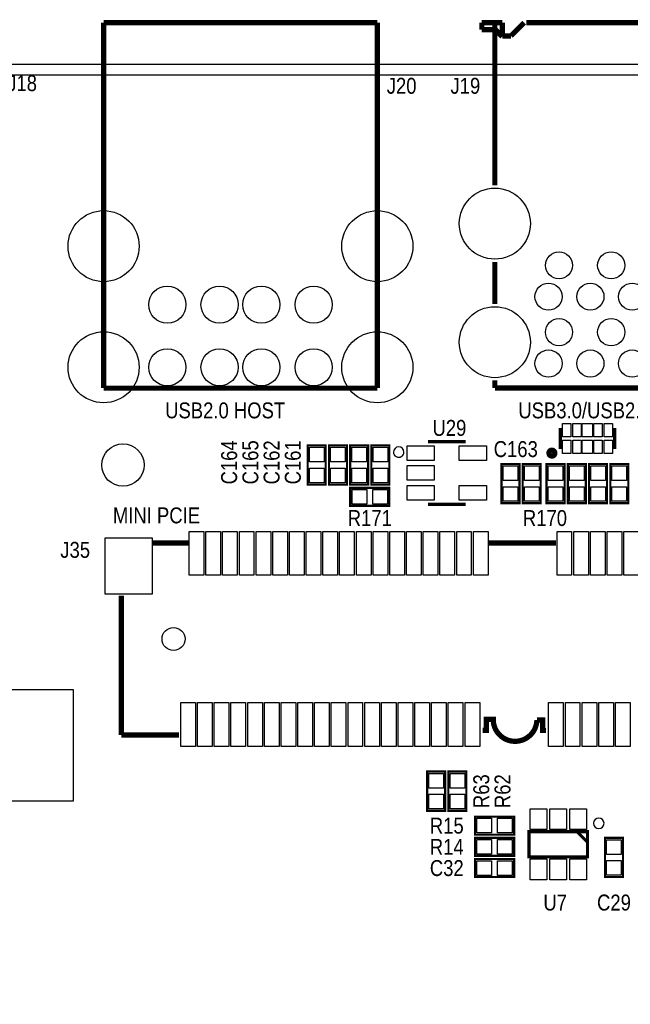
# Model space of a CAD drawing. Extents: x -37 to 189, y -69 to 158.
# Tile 8 of 11: x 97 to 126, y 50 to 97. Entities that reach past the tile are written whole.
import ezdxf
from ezdxf.enums import TextEntityAlignment as Align

# ---------------------------------------------------------------- set-up
doc = ezdxf.new("R2010")
doc.units = 0
for name, color, linetype in [('BG_OUTLINE', 12, 'CONTINUOUS'), ('BG_SILKSCREEN_TOP', 7, 'CONTINUOUS'), ('PG_SILKSCREEN_TOP', 253, 'CONTINUOUS'), ('PIN_SOLDERMASK_TOP', 120, 'CONTINUOUS'), ('RD_SILKSCREEN_TOP', 173, 'CONTINUOUS'), ('RKI_ALL', 2, 'CONTINUOUS')]:
    doc.layers.add(name, color=color, linetype=linetype)

msp = doc.modelspace()

# ---------------------------------------------------------------- linework, layer by layer
at = {"layer": 'BG_OUTLINE'}
msp.add_lwpolyline([(1.999996, 0), (155.999993, 0, 0.414213), (157.999989, 1.999996), (157.999989, 92.999992, 0.414215), (155.999993, 94.999988), (1.999996, 94.999988, 0.414214), (0, 92.999992), (0, 1.999996, 0.414212), (1.999996, 0)], format="xyb", dxfattribs=at)
at = {"layer": 'BG_SILKSCREEN_TOP', "const_width": 0.249911}
for points in [[(105.112896, 72.088502), (103.423288, 72.088502)], [(105.112896, 72.088502), (103.423288, 72.088502)], [(122.702904, 72.088502), (119.4721, 72.088502)], [(122.703184, 72.088502), (119.472304, 72.088502)], [(101.899796, 69.568111), (101.899796, 62.888419)], [(101.900101, 69.568314), (101.900101, 62.888724)], [(101.899796, 62.888419), (104.662605, 62.888419)], [(101.900101, 62.888724), (104.662783, 62.888724)]]:
    msp.add_lwpolyline(points, dxfattribs=at)
for points in [[(122.225384, 63.102007), (122.06539, 63.102007), (122.06539, 63.60602), (121.786498, 63.60602, -0.989926), (119.699405, 63.629616), (119.699405, 63.641503), (119.373498, 63.641503), (119.373498, 63.108103), (119.189906, 63.108103)], [(122.225689, 63.102007), (122.06539, 63.102007), (122.06539, 63.60602), (121.786802, 63.60602, -0.98891), (119.699583, 63.629819), (119.699583, 63.641808), (119.373802, 63.641808), (119.373802, 63.108103), (119.190084, 63.108103)]]:
    msp.add_lwpolyline(points, format="xyb", dxfattribs=at)
at = {"layer": 'PG_SILKSCREEN_TOP'}
for points, const_width in [([(119.775097, 97.019491), (119.775097, 89.211607)], 0.254), ([(101.054002, 96.999984), (114.153798, 96.999984)], 0.254), ([(101.054002, 79.499892), (101.054002, 96.999984)], 0.254), ([(114.153798, 96.999984), (114.153798, 79.499892)], 0.254), ([(120.128208, 96.999196), (119.152797, 96.999196)], 0.254), ([(119.152797, 96.999196), (119.152797, 96.668996)], 0.254), ([(119.795392, 96.668996), (119.152797, 96.668996)], 0.254), ([(120.128208, 96.336307), (119.795392, 96.668996)], 0.254), ([(120.128208, 96.999196), (120.128208, 96.371791)], 0.254), ([(121.177202, 96.999196), (120.549797, 96.371791)], 0.254), ([(131.580992, 96.999196), (121.278802, 96.999196)], 0.254), ([(120.549797, 96.371791), (120.128208, 96.371791)], 0.254), ([(119.775097, 85.548902), (119.775097, 83.532091)], 0.254), ([(119.775097, 79.869386), (119.775097, 79.506191)], 0.254), ([(114.153798, 79.499892), (101.054002, 79.499892)], 0.254), ([(132.917108, 79.506191), (119.775097, 79.506191)], 0.254), ([(122.906028, 77.589126), (122.906028, 76.588874)], 0.150114), ([(125.505972, 77.589126), (125.505972, 76.588874)], 0.150114), ([(116.575002, 76.937997), (118.374998, 76.937997)], 0.150012), ([(111.6838, 76.7588), (111.6838, 74.8792), (110.8202, 74.8792), (110.8202, 76.7588), (111.6838, 76.7588)], 0.1016), ([(112.6998, 76.7588), (112.6998, 74.8792), (111.8362, 74.8792), (111.8362, 76.7588), (112.6998, 76.7588)], 0.1016), ([(113.7158, 76.7588), (113.7158, 74.8792), (112.8522, 74.8792), (112.8522, 76.7588), (113.7158, 76.7588)], 0.1016), ([(114.7318, 76.7588), (114.7318, 74.8792), (113.8682, 74.8792), (113.8682, 76.7588), (114.7318, 76.7588)], 0.1016), ([(120.0912, 73.9902), (120.0912, 75.8698), (120.9548, 75.8698), (120.9548, 73.9902), (120.0912, 73.9902)], 0.1016), ([(121.9708, 75.8698), (121.9708, 73.9902), (121.1072, 73.9902), (121.1072, 75.8698), (121.9708, 75.8698)], 0.1016), ([(123.1138, 75.8698), (123.1138, 73.9902), (122.2502, 73.9902), (122.2502, 75.8698), (123.1138, 75.8698)], 0.1016), ([(124.1298, 75.8698), (124.1298, 73.9902), (123.2662, 73.9902), (123.2662, 75.8698), (124.1298, 75.8698)], 0.1016), ([(125.1458, 75.8698), (125.1458, 73.9902), (124.2822, 73.9902), (124.2822, 75.8698), (125.1458, 75.8698)], 0.1016), ([(126.1618, 75.8698), (126.1618, 73.9902), (125.2982, 73.9902), (125.2982, 75.8698), (126.1618, 75.8698)], 0.1016), ([(114.7318, 73.8632), (112.8522, 73.8632), (112.8522, 74.7268), (114.7318, 74.7268), (114.7318, 73.8632)], 0.1016), ([(118.374998, 73.938003), (116.575002, 73.938003)], 0.150012), ([(105.112896, 72.088502), (103.423288, 72.088502)], 0.250012), ([(122.703107, 72.088502), (119.472202, 72.088502)], 0.250012), ([(101.899999, 62.88852), (104.662605, 62.88852)], 0.250012), ([(117.3988, 61.1378), (117.3988, 59.2582), (116.5352, 59.2582), (116.5352, 61.1378), (117.3988, 61.1378)], 0.1016), ([(118.4148, 61.1378), (118.4148, 59.2582), (117.5512, 59.2582), (117.5512, 61.1378), (118.4148, 61.1378)], 0.1016), ([(120.7008, 58.1152), (118.8212, 58.1152), (118.8212, 58.9788), (120.7008, 58.9788), (120.7008, 58.1152)], 0.1016), ([(118.8212, 57.9628), (120.7008, 57.9628), (120.7008, 57.0992), (118.8212, 57.0992), (118.8212, 57.9628)], 0.1016), ([(124.208997, 57.058001), (124.208997, 58.257999), (121.409003, 58.257999), (121.409003, 57.058001), (124.208997, 57.058001)], 0.150012), ([(124.208997, 57.758), (123.708998, 58.257999)], 0.150012), ([(125.9078, 57.9628), (125.9078, 56.0832), (125.0442, 56.0832), (125.0442, 57.9628), (125.9078, 57.9628)], 0.1016), ([(118.8212, 56.9468), (120.7008, 56.9468), (120.7008, 56.0832), (118.8212, 56.0832), (118.8212, 56.9468)], 0.1016)]:
    msp.add_lwpolyline(points, dxfattribs=dict(at, const_width=const_width))
for points in [[(115.424991, 76.437998, 1), (114.925009, 76.438002, 1)], [(124.999013, 58.657998, 1), (124.498987, 58.658002, 1)]]:
    msp.add_lwpolyline(points, format="xyb", close=True, dxfattribs=at)
for points, const_width in [([(122.647456, 76.389001, 0.99999), (122.364551, 76.389001, 1.00001), (122.647456, 76.389001)], 0.249936), ([(122.225486, 63.102007), (122.06539, 63.102007), (122.06539, 63.605918), (121.786701, 63.605918, -0.988668), (119.699583, 63.629718), (119.699583, 63.641605), (119.373701, 63.641605), (119.373701, 63.108002), (119.189906, 63.108002)], 0.250012)]:
    msp.add_lwpolyline(points, format="xyb", dxfattribs=dict(at, const_width=const_width))
at = {"layer": 'PIN_SOLDERMASK_TOP'}
for points in [[(123.005977, 77.164057), (123.005977, 77.814043), (123.406027, 77.814043), (123.406027, 77.164057)], [(123.505849, 77.164057), (123.505849, 77.814043), (123.905899, 77.814043), (123.905899, 77.164057)], [(123.955937, 77.164057), (123.955937, 77.814043), (124.456063, 77.814043), (124.456063, 77.164057)], [(124.506101, 77.164057), (124.506101, 77.814043), (124.906151, 77.814043), (124.906151, 77.164057)], [(125.005973, 77.164057), (125.005973, 77.814043), (125.406023, 77.814043), (125.406023, 77.164057)], [(123.005977, 76.363957), (123.005977, 77.013943), (123.406027, 77.013943), (123.406027, 76.363957)], [(123.505849, 76.363957), (123.505849, 77.013943), (123.905899, 77.013943), (123.905899, 76.363957)], [(123.955937, 76.363957), (123.955937, 77.013943), (124.456063, 77.013943), (124.456063, 76.363957)], [(124.506101, 76.363957), (124.506101, 77.013943), (124.906151, 77.013943), (124.906151, 76.363957)], [(125.005973, 76.363957), (125.005973, 77.013943), (125.406023, 77.013943), (125.406023, 76.363957)], [(110.901505, 76.669367), (111.602495, 76.669367), (111.602495, 75.968377), (110.901505, 75.968377)], [(111.917505, 76.669367), (112.618495, 76.669367), (112.618495, 75.968377), (111.917505, 75.968377)], [(112.933505, 76.669367), (113.634495, 76.669367), (113.634495, 75.968377), (112.933505, 75.968377)], [(113.949505, 76.669367), (114.650495, 76.669367), (114.650495, 75.968377), (113.949505, 75.968377)], [(115.574737, 76.738505), (116.875242, 76.738505), (116.875242, 76.037516), (115.574737, 76.037516)], [(118.074758, 76.738505), (119.375263, 76.738505), (119.375263, 76.037516), (118.074758, 76.037516)], [(110.901505, 75.669623), (111.602495, 75.669623), (111.602495, 74.968633), (110.901505, 74.968633)], [(111.917505, 75.669623), (112.618495, 75.669623), (112.618495, 74.968633), (111.917505, 74.968633)], [(112.933505, 75.669623), (113.634495, 75.669623), (113.634495, 74.968633), (112.933505, 74.968633)], [(113.949505, 75.669623), (114.650495, 75.669623), (114.650495, 74.968633), (113.949505, 74.968633)], [(115.574737, 75.788495), (116.875242, 75.788495), (116.875242, 75.087505), (115.574737, 75.087505)], [(120.873495, 75.079377), (120.172505, 75.079377), (120.172505, 75.780367), (120.873495, 75.780367)], [(121.188505, 75.780367), (121.889495, 75.780367), (121.889495, 75.079377), (121.188505, 75.079377)], [(122.331505, 75.780367), (123.032495, 75.780367), (123.032495, 75.079377), (122.331505, 75.079377)], [(123.347505, 75.780367), (124.048495, 75.780367), (124.048495, 75.079377), (123.347505, 75.079377)], [(124.363505, 75.780367), (125.064495, 75.780367), (125.064495, 75.079377), (124.363505, 75.079377)], [(125.379505, 75.780367), (126.080495, 75.780367), (126.080495, 75.079377), (125.379505, 75.079377)], [(113.642623, 74.645495), (113.642623, 73.944505), (112.941633, 73.944505), (112.941633, 74.645495)], [(114.642367, 74.645495), (114.642367, 73.944505), (113.941377, 73.944505), (113.941377, 74.645495)], [(115.574737, 74.838484), (116.875242, 74.838484), (116.875242, 74.137495), (115.574737, 74.137495)], [(118.074758, 74.838484), (119.375263, 74.838484), (119.375263, 74.137495), (118.074758, 74.137495)], [(120.873495, 74.079633), (120.172505, 74.079633), (120.172505, 74.780623), (120.873495, 74.780623)], [(121.188505, 74.780623), (121.889495, 74.780623), (121.889495, 74.079633), (121.188505, 74.079633)], [(122.331505, 74.780623), (123.032495, 74.780623), (123.032495, 74.079633), (122.331505, 74.079633)], [(123.347505, 74.780623), (124.048495, 74.780623), (124.048495, 74.079633), (123.347505, 74.079633)], [(124.363505, 74.780623), (125.064495, 74.780623), (125.064495, 74.079633), (124.363505, 74.079633)], [(125.379505, 74.780623), (126.080495, 74.780623), (126.080495, 74.079633), (125.379505, 74.079633)], [(105.849992, 72.638501), (105.849992, 70.538505), (105.149993, 70.538505), (105.149993, 72.638501)], [(106.64999, 72.638501), (106.64999, 70.538505), (105.949991, 70.538505), (105.949991, 72.638501)], [(107.449988, 72.638501), (107.449988, 70.538505), (106.74999, 70.538505), (106.74999, 72.638501)], [(108.249987, 72.638501), (108.249987, 70.538505), (107.549988, 70.538505), (107.549988, 72.638501)], [(109.049985, 72.638501), (109.049985, 70.538505), (108.349987, 70.538505), (108.349987, 72.638501)], [(109.849983, 72.638501), (109.849983, 70.538505), (109.149985, 70.538505), (109.149985, 72.638501)], [(110.649982, 72.638501), (110.649982, 70.538505), (109.949983, 70.538505), (109.949983, 72.638501)], [(111.450006, 72.638501), (111.450006, 70.538505), (110.750007, 70.538505), (110.750007, 72.638501)], [(112.250004, 72.638501), (112.250004, 70.538505), (111.550006, 70.538505), (111.550006, 72.638501)], [(113.050003, 72.638501), (113.050003, 70.538505), (112.350004, 70.538505), (112.350004, 72.638501)], [(113.850001, 72.638501), (113.850001, 70.538505), (113.150002, 70.538505), (113.150002, 72.638501)], [(114.649999, 72.638501), (114.649999, 70.538505), (113.950001, 70.538505), (113.950001, 72.638501)], [(115.449998, 72.638501), (115.449998, 70.538505), (114.749999, 70.538505), (114.749999, 72.638501)], [(116.249996, 72.638501), (116.249996, 70.538505), (115.549997, 70.538505), (115.549997, 72.638501)], [(117.049995, 72.638501), (117.049995, 70.538505), (116.349996, 70.538505), (116.349996, 72.638501)], [(117.849993, 72.638501), (117.849993, 70.538505), (117.149994, 70.538505), (117.149994, 72.638501)], [(118.649991, 72.638501), (118.649991, 70.538505), (117.949993, 70.538505), (117.949993, 72.638501)], [(119.44999, 72.638501), (119.44999, 70.538505), (118.749991, 70.538505), (118.749991, 72.638501)], [(123.449982, 72.638501), (123.449982, 70.538505), (122.749983, 70.538505), (122.749983, 72.638501)], [(124.250006, 72.638501), (124.250006, 70.538505), (123.550007, 70.538505), (123.550007, 72.638501)], [(125.050004, 72.638501), (125.050004, 70.538505), (124.350005, 70.538505), (124.350005, 72.638501)], [(125.850002, 72.638501), (125.850002, 70.538505), (125.150004, 70.538505), (125.150004, 72.638501)], [(126.650001, 72.638501), (126.650001, 70.538505), (125.950002, 70.538505), (125.950002, 72.638501)], [(103.37499, 72.338501), (103.37499, 69.638507), (101.124982, 69.638507), (101.124982, 72.338501)], [(96.39996, 59.725255), (96.39996, 65.075257), (99.599953, 65.075257), (99.599953, 59.725255)], [(105.449992, 64.438517), (105.449992, 62.338521), (104.749994, 62.338521), (104.749994, 64.438517)], [(106.249991, 64.438517), (106.249991, 62.338521), (105.549992, 62.338521), (105.549992, 64.438517)], [(107.049989, 64.438517), (107.049989, 62.338521), (106.34999, 62.338521), (106.34999, 64.438517)], [(107.849988, 64.438517), (107.849988, 62.338521), (107.149989, 62.338521), (107.149989, 64.438517)], [(108.649986, 64.438517), (108.649986, 62.338521), (107.949987, 62.338521), (107.949987, 64.438517)], [(109.449984, 64.438517), (109.449984, 62.338521), (108.749986, 62.338521), (108.749986, 64.438517)], [(110.249983, 64.438517), (110.249983, 62.338521), (109.549984, 62.338521), (109.549984, 64.438517)], [(111.050006, 64.438517), (111.050006, 62.338521), (110.350008, 62.338521), (110.350008, 64.438517)], [(111.850005, 64.438517), (111.850005, 62.338521), (111.150006, 62.338521), (111.150006, 64.438517)], [(112.650003, 64.438517), (112.650003, 62.338521), (111.950005, 62.338521), (111.950005, 64.438517)], [(113.450002, 64.438517), (113.450002, 62.338521), (112.750003, 62.338521), (112.750003, 64.438517)], [(114.25, 64.438517), (114.25, 62.338521), (113.550001, 62.338521), (113.550001, 64.438517)], [(115.049999, 64.438517), (115.049999, 62.338521), (114.35, 62.338521), (114.35, 64.438517)], [(115.849997, 64.438517), (115.849997, 62.338521), (115.149998, 62.338521), (115.149998, 64.438517)], [(116.649995, 64.438517), (116.649995, 62.338521), (115.949997, 62.338521), (115.949997, 64.438517)], [(117.449994, 64.438517), (117.449994, 62.338521), (116.749995, 62.338521), (116.749995, 64.438517)], [(118.249992, 64.438517), (118.249992, 62.338521), (117.549994, 62.338521), (117.549994, 64.438517)], [(119.04999, 64.438517), (119.04999, 62.338521), (118.349992, 62.338521), (118.349992, 64.438517)], [(123.049983, 64.438517), (123.049983, 62.338521), (122.349984, 62.338521), (122.349984, 64.438517)], [(123.850006, 64.438517), (123.850006, 62.338521), (123.150008, 62.338521), (123.150008, 64.438517)], [(124.650005, 64.438517), (124.650005, 62.338521), (123.950006, 62.338521), (123.950006, 64.438517)], [(125.450003, 64.438517), (125.450003, 62.338521), (124.750004, 62.338521), (124.750004, 64.438517)], [(126.250002, 64.438517), (126.250002, 62.338521), (125.550003, 62.338521), (125.550003, 64.438517)], [(116.616505, 61.048367), (117.317495, 61.048367), (117.317495, 60.347377), (116.616505, 60.347377)], [(117.632505, 61.048367), (118.333495, 61.048367), (118.333495, 60.347377), (117.632505, 60.347377)], [(116.616505, 60.048623), (117.317495, 60.048623), (117.317495, 59.347633), (116.616505, 59.347633)], [(117.632505, 60.048623), (118.333495, 60.048623), (118.333495, 59.347633), (117.632505, 59.347633)], [(122.258988, 59.357997), (122.258988, 58.357999), (121.45899, 58.357999), (121.45899, 59.357997)], [(123.208999, 59.357997), (123.208999, 58.357999), (122.409001, 58.357999), (122.409001, 59.357997)], [(124.15901, 59.357997), (124.15901, 58.357999), (123.359012, 58.357999), (123.359012, 59.357997)], [(119.611623, 58.897495), (119.611623, 58.196505), (118.910633, 58.196505), (118.910633, 58.897495)], [(120.611367, 58.897495), (120.611367, 58.196505), (119.910377, 58.196505), (119.910377, 58.897495)], [(118.910633, 57.180505), (118.910633, 57.881495), (119.611623, 57.881495), (119.611623, 57.180505)], [(119.910377, 57.180505), (119.910377, 57.881495), (120.611367, 57.881495), (120.611367, 57.180505)], [(125.125505, 57.873367), (125.826495, 57.873367), (125.826495, 57.172377), (125.125505, 57.172377)], [(118.910633, 56.164505), (118.910633, 56.865495), (119.611623, 56.865495), (119.611623, 56.164505)], [(119.910377, 56.164505), (119.910377, 56.865495), (120.611367, 56.865495), (120.611367, 56.164505)], [(122.258988, 56.958001), (122.258988, 55.958003), (121.45899, 55.958003), (121.45899, 56.958001)], [(123.208999, 56.958001), (123.208999, 55.958003), (122.409001, 55.958003), (122.409001, 56.958001)], [(124.15901, 56.958001), (124.15901, 55.958003), (123.359012, 55.958003), (123.359012, 56.958001)], [(125.125505, 56.873623), (125.826495, 56.873623), (125.826495, 56.172633), (125.125505, 56.172633)]]:
    msp.add_lwpolyline(points, close=True, dxfattribs=at)
for centre, radius in [((119.775097, 87.380191), 1.700555), ((101.054002, 86.29998), 1.700784), ((114.153798, 86.29998), 1.700784), ((122.846008, 85.381186), 0.650253), ((125.345292, 85.381186), 0.650253), ((122.345602, 83.880096), 0.650253), ((124.347097, 83.880096), 0.650253), ((126.346102, 83.880096), 0.650253), ((104.10378, 83.499884), 0.889), ((106.603902, 83.499884), 0.889), ((108.603898, 83.499884), 0.889), ((111.10402, 83.499884), 0.889), ((119.775097, 81.700802), 1.700555), ((122.846008, 82.180786), 0.650253), ((125.345292, 82.180786), 0.650253), ((101.054002, 80.49989), 1.700784), ((114.153798, 80.49989), 1.700784), ((104.10378, 80.49989), 0.889), ((106.603902, 80.49989), 0.889), ((108.603898, 80.49989), 0.889), ((111.10402, 80.49989), 0.889), ((122.345602, 80.679696), 0.650253), ((124.347097, 80.679696), 0.650253), ((126.346102, 80.679696), 0.650253), ((101.981, 75.819), 1.016), ((104.399994, 67.488511), 0.549999)]:
    msp.add_circle(centre, radius, dxfattribs=at)
at = {"layer": 'RKI_ALL'}
msp.add_lwpolyline([(155.999993, 0.499999), (1.999996, 0.499999, -0.414212), (0.499999, 1.999996), (0.499999, 92.999992, -0.414214), (1.999996, 94.499989), (155.999993, 94.499989, -0.414215), (157.49999, 92.999992), (157.49999, 1.999996, -0.414214)], format="xyb", close=True, dxfattribs=at)

# ---------------------------------------------------------------- texts
at = {"layer": 'BG_SILKSCREEN_TOP', "width": 0.866667}
for s, p in [('USB2.0 HOST', (103.999995, 78.053997)), ('USB3.0/USB2.0 HOST', (120.900012, 78.053997)), ('MINI PCIE', (101.4984, 73.025))]:
    msp.add_text(s, height=0.762, dxfattribs=at).set_placement(p)
at = {"layer": 'RD_SILKSCREEN_TOP', "width": 0.866667}
for s, p in [('J18', (97.155, 93.726)), ('J20', (115.316, 93.599)), ('J19', (118.364, 93.599)), ('U29', (117.602, 77.216)), ('C163', (120.777, 76.2)), ('R171', (113.792, 72.898)), ('R170', (122.174, 72.898)), ('J35', (99.695, 71.374)), ('R15', (117.475, 58.166)), ('R14', (117.475, 57.15)), ('C32', (117.475, 56.134)), ('C29', (125.476, 54.483))]:
    msp.add_text(s, height=0.762, dxfattribs=at).set_placement(p, align=Align.CENTER)
for s, p in [('C164', (107.442, 75.945695)), ('C165', (108.458, 75.945695)), ('C162', (109.474, 75.945695)), ('C161', (110.49, 75.945695)), ('R63', (119.507, 60.197695)), ('R62', (120.523, 60.197695))]:
    msp.add_text(s, height=0.762, rotation=90, dxfattribs=at).set_placement(p, align=Align.CENTER)
msp.add_text('U7', height=0.762, dxfattribs=at).set_placement((122.0978, 54.483))

doc.saveas('drawing.dxf')
